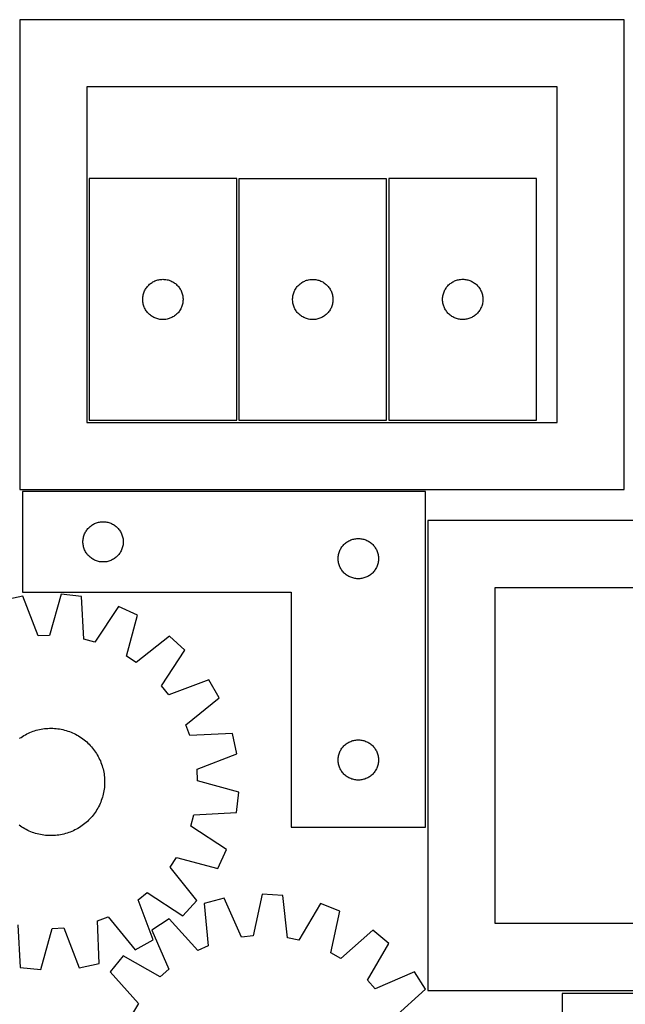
# Model space of a CAD drawing. Header units: millimetres. Extents: x 7 to 1493, y 7 to 2993.
# Tile 7 of 15: x 740 to 1191, y 901 to 1634. Entities that reach past the tile are written whole.
import ezdxf

# ---------------------------------------------------------------- set-up
doc = ezdxf.new("R2010")
doc.units = ezdxf.units.MM
doc.layers.add('CUT', color=7, linetype='CONTINUOUS', true_color=0x000000)

msp = doc.modelspace()

# ---------------------------------------------------------------- linework, layer by layer
at = {"layer": 'CUT'}
for p, q in [((1189.739366, 1634.404432), (739.739366, 1634.404432)), ((739.739366, 1634.404432), (739.739366, 1284.404432)), ((1189.739366, 1284.404432), (1189.739366, 1634.404432)), ((1139.739366, 1584.404432), (789.739366, 1584.404432)), ((789.739366, 1584.404432), (789.739366, 1334.404432)), ((1139.739366, 1334.404432), (1139.739366, 1584.404432)), ((901.265875, 1515.985275), (791.265875, 1515.985275)), ((791.265875, 1515.985275), (791.265875, 1335.985275)), ((901.265875, 1335.985275), (901.265875, 1515.985275)), ((1012.849111, 1515.964752), (902.849111, 1515.964752)), ((902.849111, 1515.964752), (902.849111, 1335.964752)), ((1012.849111, 1335.964752), (1012.849111, 1515.964752)), ((1014.486954, 1516.009763), (1014.486954, 1336.009763)), ((1124.486954, 1516.009763), (1014.486954, 1516.009763)), ((1124.486954, 1336.009763), (1124.486954, 1516.009763)), ((836.956733, 1437.747072), (837.574558, 1438.2107)), ((837.574558, 1438.2107), (838.215432, 1438.641909)), ((838.215432, 1438.641909), (838.877654, 1439.039554)), ((838.877654, 1439.039554), (839.559468, 1439.402582)), ((839.559468, 1439.402582), (840.259066, 1439.730029)), ((840.259066, 1439.730029), (840.974593, 1440.021028)), ((840.974593, 1440.021028), (841.704152, 1440.274806)), ((841.704152, 1440.274806), (842.445808, 1440.490691)), ((842.445808, 1440.490691), (843.197594, 1440.668111)), ((843.197594, 1440.668111), (843.957516, 1440.806594)), ((843.957516, 1440.806594), (844.72356, 1440.905774)), ((844.72356, 1440.905774), (845.493693, 1440.965387)), ((845.493693, 1440.965387), (846.265875, 1440.985275)), ((846.265875, 1440.985275), (847.038056, 1440.965387)), ((847.038056, 1440.965387), (847.80819, 1440.905774)), ((847.80819, 1440.905774), (848.574233, 1440.806594)), ((848.574233, 1440.806594), (849.334156, 1440.668111)), ((849.334156, 1440.668111), (850.085942, 1440.490691)), ((850.085942, 1440.490691), (850.827597, 1440.274806)), ((850.827597, 1440.274806), (851.557156, 1440.021028)), ((851.557156, 1440.021028), (852.272683, 1439.730029)), ((852.272683, 1439.730029), (852.972282, 1439.402582)), ((852.972282, 1439.402582), (853.654096, 1439.039554)), ((853.654096, 1439.039554), (854.316318, 1438.641909)), ((854.316318, 1438.641909), (854.957191, 1438.2107)), ((854.957191, 1438.2107), (855.575017, 1437.747072)), ((948.539969, 1437.726549), (949.157795, 1438.190177)), ((949.157795, 1438.190177), (949.798669, 1438.621386)), ((949.798669, 1438.621386), (950.46089, 1439.019031)), ((950.46089, 1439.019031), (951.142705, 1439.382059)), ((951.142705, 1439.382059), (951.842303, 1439.709506)), ((951.842303, 1439.709506), (952.55783, 1440.000505)), ((952.55783, 1440.000505), (953.287389, 1440.254283)), ((953.287389, 1440.254283), (954.029045, 1440.470168)), ((954.029045, 1440.470168), (954.78083, 1440.647588)), ((954.78083, 1440.647588), (955.540753, 1440.786071)), ((955.540753, 1440.786071), (956.306796, 1440.88525)), ((956.306796, 1440.88525), (957.07693, 1440.944864)), ((957.07693, 1440.944864), (957.849111, 1440.964752)), ((957.849111, 1440.964752), (958.621293, 1440.944864)), ((958.621293, 1440.944864), (959.391426, 1440.88525)), ((959.391426, 1440.88525), (960.15747, 1440.786071)), ((960.15747, 1440.786071), (960.917392, 1440.647588)), ((960.917392, 1440.647588), (961.669178, 1440.470168)), ((961.669178, 1440.470168), (962.410834, 1440.254283)), ((962.410834, 1440.254283), (963.140393, 1440.000505)), ((963.140393, 1440.000505), (963.85592, 1439.709506)), ((963.85592, 1439.709506), (964.555518, 1439.382059)), ((964.555518, 1439.382059), (965.237332, 1439.019031)), ((965.237332, 1439.019031), (965.899554, 1438.621386)), ((965.899554, 1438.621386), (966.540428, 1438.190177)), ((966.540428, 1438.190177), (967.158254, 1437.726549)), ((1059.584673, 1437.276742), (1060.177812, 1437.77156)), ((1060.177812, 1437.77156), (1060.795638, 1438.235188)), ((1060.795638, 1438.235188), (1061.436511, 1438.666396)), ((1061.436511, 1438.666396), (1062.098733, 1439.064041)), ((1062.098733, 1439.064041), (1062.780547, 1439.427069)), ((1062.780547, 1439.427069), (1063.480146, 1439.754516)), ((1063.480146, 1439.754516), (1064.195673, 1440.045515)), ((1064.195673, 1440.045515), (1064.925232, 1440.299293)), ((1064.925232, 1440.299293), (1065.666888, 1440.515179)), ((1065.666888, 1440.515179), (1066.418673, 1440.692598)), ((1066.418673, 1440.692598), (1067.178596, 1440.831081)), ((1067.178596, 1440.831081), (1067.944639, 1440.930261)), ((1067.944639, 1440.930261), (1068.714773, 1440.989874)), ((1068.714773, 1440.989874), (1069.486954, 1441.009763)), ((1069.486954, 1441.009763), (1070.259136, 1440.989874)), ((1070.259136, 1440.989874), (1071.029269, 1440.930261)), ((1071.029269, 1440.930261), (1071.795313, 1440.831081)), ((1071.795313, 1440.831081), (1072.555235, 1440.692598)), ((1072.555235, 1440.692598), (1073.307021, 1440.515179)), ((1073.307021, 1440.515179), (1074.048677, 1440.299293)), ((1074.048677, 1440.299293), (1074.778236, 1440.045515)), ((1074.778236, 1440.045515), (1075.493763, 1439.754516)), ((1075.493763, 1439.754516), (1076.193361, 1439.427069)), ((1076.193361, 1439.427069), (1076.875175, 1439.064041)), ((1076.875175, 1439.064041), (1077.537397, 1438.666396)), ((1077.537397, 1438.666396), (1078.178271, 1438.235188)), ((1078.178271, 1438.235188), (1078.796097, 1437.77156)), ((1078.796097, 1437.77156), (1079.389236, 1437.276742)), ((831.863627, 1430.17756), (832.098536, 1430.913411)), ((832.098536, 1430.913411), (832.371015, 1431.636194)), ((832.371015, 1431.636194), (832.680341, 1432.343991)), ((832.680341, 1432.343991), (833.025693, 1433.034927)), ((833.025693, 1433.034927), (833.406155, 1433.707167)), ((833.406155, 1433.707167), (833.82072, 1434.358931)), ((833.82072, 1434.358931), (834.268286, 1434.98849)), ((834.268286, 1434.98849), (834.747668, 1435.594173)), ((834.747668, 1435.594173), (835.257594, 1436.174375)), ((835.257594, 1436.174375), (835.796712, 1436.727558)), ((835.796712, 1436.727558), (836.363593, 1437.252254)), ((836.363593, 1437.252254), (836.956733, 1437.747072)), ((855.575017, 1437.747072), (856.168157, 1437.252254)), ((856.168157, 1437.252254), (856.735037, 1436.727558)), ((856.735037, 1436.727558), (857.274155, 1436.174375)), ((857.274155, 1436.174375), (857.784081, 1435.594173)), ((857.784081, 1435.594173), (858.263463, 1434.98849)), ((858.263463, 1434.98849), (858.71103, 1434.358931)), ((858.71103, 1434.358931), (859.125594, 1433.707167)), ((859.125594, 1433.707167), (859.506057, 1433.034927)), ((859.506057, 1433.034927), (859.851409, 1432.343991)), ((859.851409, 1432.343991), (860.160734, 1431.636194)), ((860.160734, 1431.636194), (860.433213, 1430.913411)), ((860.433213, 1430.913411), (860.668123, 1430.17756)), ((943.446863, 1430.157037), (943.681773, 1430.892888)), ((943.681773, 1430.892888), (943.954252, 1431.615671)), ((943.954252, 1431.615671), (944.263578, 1432.323468)), ((944.263578, 1432.323468), (944.608929, 1433.014403)), ((944.608929, 1433.014403), (944.989392, 1433.686644)), ((944.989392, 1433.686644), (945.403956, 1434.338408)), ((945.403956, 1434.338408), (945.851523, 1434.967967)), ((945.851523, 1434.967967), (946.330905, 1435.57365)), ((946.330905, 1435.57365), (946.840831, 1436.153852)), ((946.840831, 1436.153852), (947.379949, 1436.707035)), ((947.379949, 1436.707035), (947.94683, 1437.231731)), ((947.94683, 1437.231731), (948.539969, 1437.726549)), ((967.158254, 1437.726549), (967.751393, 1437.231731)), ((967.751393, 1437.231731), (968.318274, 1436.707035)), ((968.318274, 1436.707035), (968.857392, 1436.153852)), ((968.857392, 1436.153852), (969.367318, 1435.57365)), ((969.367318, 1435.57365), (969.8467, 1434.967967)), ((969.8467, 1434.967967), (970.294267, 1434.338408)), ((970.294267, 1434.338408), (970.708831, 1433.686644)), ((970.708831, 1433.686644), (971.089293, 1433.014403)), ((971.089293, 1433.014403), (971.434645, 1432.323468)), ((971.434645, 1432.323468), (971.743971, 1431.615671)), ((971.743971, 1431.615671), (972.01645, 1430.892888)), ((972.01645, 1430.892888), (972.25136, 1430.157037)), ((1055.084706, 1430.202047), (1055.319616, 1430.937898)), ((1055.319616, 1430.937898), (1055.592095, 1431.660681)), ((1055.592095, 1431.660681), (1055.90142, 1432.368479)), ((1055.90142, 1432.368479), (1056.246772, 1433.059414)), ((1056.246772, 1433.059414), (1056.627235, 1433.731655)), ((1056.627235, 1433.731655), (1057.041799, 1434.383419)), ((1057.041799, 1434.383419), (1057.489366, 1435.012977)), ((1057.489366, 1435.012977), (1057.968748, 1435.61866)), ((1057.968748, 1435.61866), (1058.478674, 1436.198863)), ((1058.478674, 1436.198863), (1059.017792, 1436.752046)), ((1059.017792, 1436.752046), (1059.584673, 1437.276742)), ((1079.389236, 1437.276742), (1079.956117, 1436.752046)), ((1079.956117, 1436.752046), (1080.495235, 1436.198863)), ((1080.495235, 1436.198863), (1081.005161, 1435.61866)), ((1081.005161, 1435.61866), (1081.484543, 1435.012977)), ((1081.484543, 1435.012977), (1081.93211, 1434.383419)), ((1081.93211, 1434.383419), (1082.346674, 1433.731655)), ((1082.346674, 1433.731655), (1082.727136, 1433.059414)), ((1082.727136, 1433.059414), (1083.072488, 1432.368479)), ((1083.072488, 1432.368479), (1083.381814, 1431.660681)), ((1083.381814, 1431.660681), (1083.654293, 1430.937898)), ((1083.654293, 1430.937898), (1083.889202, 1430.202047)), ((831.270848, 1426.371494), (831.310612, 1427.142907)), ((831.270848, 1425.599057), (831.270848, 1426.371494)), ((831.310612, 1424.827643), (831.270848, 1425.599057)), ((831.310612, 1427.142907), (831.390035, 1427.911251)), ((831.390035, 1424.0593), (831.310612, 1424.827643)), ((831.390035, 1427.911251), (831.508905, 1428.674487)), ((831.508905, 1423.296064), (831.390035, 1424.0593)), ((831.508905, 1428.674487), (831.666909, 1429.430592)), ((831.666909, 1422.539959), (831.508905, 1423.296064)), ((831.666909, 1429.430592), (831.863627, 1430.17756)), ((860.668123, 1430.17756), (860.86484, 1429.430592)), ((860.86484, 1429.430592), (861.022844, 1428.674487)), ((861.022844, 1423.296064), (860.86484, 1422.539959)), ((861.022844, 1428.674487), (861.141715, 1427.911251)), ((861.141715, 1424.0593), (861.022844, 1423.296064)), ((861.141715, 1427.911251), (861.221138, 1427.142907)), ((861.221138, 1424.827643), (861.141715, 1424.0593)), ((861.221138, 1427.142907), (861.260902, 1426.371494)), ((861.260902, 1425.599057), (861.221138, 1424.827643)), ((861.260902, 1426.371494), (861.260902, 1425.599057)), ((942.854084, 1426.350971), (942.893849, 1427.122384)), ((942.854084, 1425.578534), (942.854084, 1426.350971)), ((942.893849, 1424.80712), (942.854084, 1425.578534)), ((942.893849, 1427.122384), (942.973271, 1427.890728)), ((942.973271, 1424.038777), (942.893849, 1424.80712)), ((942.973271, 1427.890728), (943.092142, 1428.653964)), ((943.092142, 1423.275541), (942.973271, 1424.038777)), ((943.092142, 1428.653964), (943.250146, 1429.410068)), ((943.250146, 1422.519436), (943.092142, 1423.275541)), ((943.250146, 1429.410068), (943.446863, 1430.157037)), ((972.25136, 1430.157037), (972.448077, 1429.410068)), ((972.448077, 1429.410068), (972.606081, 1428.653964)), ((972.606081, 1423.275541), (972.448077, 1422.519436)), ((972.606081, 1428.653964), (972.724952, 1427.890728)), ((972.724952, 1424.038777), (972.606081, 1423.275541)), ((972.724952, 1427.890728), (972.804374, 1427.122384)), ((972.804374, 1424.80712), (972.724952, 1424.038777)), ((972.804374, 1427.122384), (972.844138, 1426.350971)), ((972.844138, 1425.578534), (972.804374, 1424.80712)), ((972.844138, 1426.350971), (972.844138, 1425.578534)), ((1054.491927, 1426.395981), (1054.531691, 1427.167395)), ((1054.491927, 1425.623544), (1054.491927, 1426.395981)), ((1054.531691, 1424.852131), (1054.491927, 1425.623544)), ((1054.531691, 1427.167395), (1054.611114, 1427.935738)), ((1054.611114, 1424.083787), (1054.531691, 1424.852131)), ((1054.611114, 1427.935738), (1054.729985, 1428.698974)), ((1054.729985, 1423.320551), (1054.611114, 1424.083787)), ((1054.729985, 1428.698974), (1054.887989, 1429.455079)), ((1054.887989, 1422.564447), (1054.729985, 1423.320551)), ((1054.887989, 1429.455079), (1055.084706, 1430.202047)), ((1083.889202, 1430.202047), (1084.08592, 1429.455079)), ((1084.08592, 1429.455079), (1084.243924, 1428.698974)), ((1084.243924, 1423.320551), (1084.08592, 1422.564447)), ((1084.243924, 1428.698974), (1084.362794, 1427.935738)), ((1084.362794, 1424.083787), (1084.243924, 1423.320551)), ((1084.362794, 1427.935738), (1084.442217, 1427.167395)), ((1084.442217, 1424.852131), (1084.362794, 1424.083787)), ((1084.442217, 1427.167395), (1084.481981, 1426.395981)), ((1084.481981, 1425.623544), (1084.442217, 1424.852131)), ((1084.481981, 1426.395981), (1084.481981, 1425.623544)), ((831.863627, 1421.792991), (831.666909, 1422.539959)), ((832.098536, 1421.05714), (831.863627, 1421.792991)), ((832.371015, 1420.334357), (832.098536, 1421.05714)), ((832.680341, 1419.62656), (832.371015, 1420.334357)), ((833.025693, 1418.935624), (832.680341, 1419.62656)), ((833.406155, 1418.263383), (833.025693, 1418.935624)), ((833.82072, 1417.61162), (833.406155, 1418.263383)), ((834.268286, 1416.982061), (833.82072, 1417.61162)), ((834.747668, 1416.376378), (834.268286, 1416.982061)), ((835.257594, 1415.796175), (834.747668, 1416.376378)), ((835.796712, 1415.242993), (835.257594, 1415.796175)), ((857.274155, 1415.796175), (856.735037, 1415.242993)), ((857.784081, 1416.376378), (857.274155, 1415.796175)), ((858.263463, 1416.982061), (857.784081, 1416.376378)), ((858.71103, 1417.61162), (858.263463, 1416.982061)), ((859.125594, 1418.263383), (858.71103, 1417.61162)), ((859.506057, 1418.935624), (859.125594, 1418.263383)), ((859.851409, 1419.62656), (859.506057, 1418.935624)), ((860.160734, 1420.334357), (859.851409, 1419.62656)), ((860.433213, 1421.05714), (860.160734, 1420.334357)), ((860.668123, 1421.792991), (860.433213, 1421.05714)), ((860.86484, 1422.539959), (860.668123, 1421.792991)), ((943.446863, 1421.772468), (943.250146, 1422.519436)), ((943.681773, 1421.036617), (943.446863, 1421.772468)), ((943.954252, 1420.313834), (943.681773, 1421.036617)), ((944.263578, 1419.606036), (943.954252, 1420.313834)), ((944.608929, 1418.915101), (944.263578, 1419.606036)), ((944.989392, 1418.24286), (944.608929, 1418.915101)), ((945.403956, 1417.591096), (944.989392, 1418.24286)), ((945.851523, 1416.961538), (945.403956, 1417.591096)), ((946.330905, 1416.355855), (945.851523, 1416.961538)), ((946.840831, 1415.775652), (946.330905, 1416.355855)), ((947.379949, 1415.22247), (946.840831, 1415.775652)), ((968.857392, 1415.775652), (968.318274, 1415.22247)), ((969.367318, 1416.355855), (968.857392, 1415.775652)), ((969.8467, 1416.961538), (969.367318, 1416.355855)), ((970.294267, 1417.591096), (969.8467, 1416.961538)), ((970.708831, 1418.24286), (970.294267, 1417.591096)), ((971.089293, 1418.915101), (970.708831, 1418.24286)), ((971.434645, 1419.606036), (971.089293, 1418.915101)), ((971.743971, 1420.313834), (971.434645, 1419.606036)), ((972.01645, 1421.036617), (971.743971, 1420.313834)), ((972.25136, 1421.772468), (972.01645, 1421.036617)), ((972.448077, 1422.519436), (972.25136, 1421.772468)), ((1055.084706, 1421.817478), (1054.887989, 1422.564447)), ((1055.319616, 1421.081627), (1055.084706, 1421.817478)), ((1055.592095, 1420.358844), (1055.319616, 1421.081627)), ((1055.90142, 1419.651047), (1055.592095, 1420.358844)), ((1056.246772, 1418.960112), (1055.90142, 1419.651047)), ((1056.627235, 1418.287871), (1056.246772, 1418.960112)), ((1057.041799, 1417.636107), (1056.627235, 1418.287871)), ((1057.489366, 1417.006548), (1057.041799, 1417.636107)), ((1057.968748, 1416.400865), (1057.489366, 1417.006548)), ((1058.478674, 1415.820663), (1057.968748, 1416.400865)), ((1059.017792, 1415.26748), (1058.478674, 1415.820663)), ((1080.495235, 1415.820663), (1079.956117, 1415.26748)), ((1081.005161, 1416.400865), (1080.495235, 1415.820663)), ((1081.484543, 1417.006548), (1081.005161, 1416.400865)), ((1081.93211, 1417.636107), (1081.484543, 1417.006548)), ((1082.346674, 1418.287871), (1081.93211, 1417.636107)), ((1082.727136, 1418.960112), (1082.346674, 1418.287871)), ((1083.072488, 1419.651047), (1082.727136, 1418.960112)), ((1083.381814, 1420.358844), (1083.072488, 1419.651047)), ((1083.654293, 1421.081627), (1083.381814, 1420.358844)), ((1083.889202, 1421.817478), (1083.654293, 1421.081627)), ((1084.08592, 1422.564447), (1083.889202, 1421.817478)), ((836.363593, 1414.718296), (835.796712, 1415.242993)), ((836.956733, 1414.223478), (836.363593, 1414.718296)), ((837.574558, 1413.75985), (836.956733, 1414.223478)), ((838.215432, 1413.328642), (837.574558, 1413.75985)), ((838.877654, 1412.930997), (838.215432, 1413.328642)), ((839.559468, 1412.567969), (838.877654, 1412.930997)), ((840.259066, 1412.240522), (839.559468, 1412.567969)), ((840.974593, 1411.949523), (840.259066, 1412.240522)), ((841.704152, 1411.695745), (840.974593, 1411.949523)), ((842.445808, 1411.47986), (841.704152, 1411.695745)), ((843.197594, 1411.30244), (842.445808, 1411.47986)), ((843.957516, 1411.163957), (843.197594, 1411.30244)), ((844.72356, 1411.064777), (843.957516, 1411.163957)), ((845.493693, 1411.005164), (844.72356, 1411.064777)), ((846.265875, 1410.985275), (845.493693, 1411.005164)), ((847.038056, 1411.005164), (846.265875, 1410.985275)), ((847.80819, 1411.064777), (847.038056, 1411.005164)), ((848.574233, 1411.163957), (847.80819, 1411.064777)), ((849.334156, 1411.30244), (848.574233, 1411.163957)), ((850.085942, 1411.47986), (849.334156, 1411.30244)), ((850.827597, 1411.695745), (850.085942, 1411.47986)), ((851.557156, 1411.949523), (850.827597, 1411.695745)), ((852.272683, 1412.240522), (851.557156, 1411.949523)), ((852.972282, 1412.567969), (852.272683, 1412.240522)), ((853.654096, 1412.930997), (852.972282, 1412.567969)), ((854.316318, 1413.328642), (853.654096, 1412.930997)), ((854.957191, 1413.75985), (854.316318, 1413.328642)), ((855.575017, 1414.223478), (854.957191, 1413.75985)), ((856.168157, 1414.718296), (855.575017, 1414.223478)), ((856.735037, 1415.242993), (856.168157, 1414.718296)), ((947.94683, 1414.697773), (947.379949, 1415.22247)), ((948.539969, 1414.202955), (947.94683, 1414.697773)), ((949.157795, 1413.739327), (948.539969, 1414.202955)), ((949.798669, 1413.308119), (949.157795, 1413.739327)), ((950.46089, 1412.910474), (949.798669, 1413.308119)), ((951.142705, 1412.547446), (950.46089, 1412.910474)), ((951.842303, 1412.219999), (951.142705, 1412.547446)), ((952.55783, 1411.929), (951.842303, 1412.219999)), ((953.287389, 1411.675222), (952.55783, 1411.929)), ((954.029045, 1411.459336), (953.287389, 1411.675222)), ((954.78083, 1411.281917), (954.029045, 1411.459336)), ((955.540753, 1411.143434), (954.78083, 1411.281917)), ((956.306796, 1411.044254), (955.540753, 1411.143434)), ((957.07693, 1410.984641), (956.306796, 1411.044254)), ((957.849111, 1410.964752), (957.07693, 1410.984641)), ((958.621293, 1410.984641), (957.849111, 1410.964752)), ((959.391426, 1411.044254), (958.621293, 1410.984641)), ((960.15747, 1411.143434), (959.391426, 1411.044254)), ((960.917392, 1411.281917), (960.15747, 1411.143434)), ((961.669178, 1411.459336), (960.917392, 1411.281917)), ((962.410834, 1411.675222), (961.669178, 1411.459336)), ((963.140393, 1411.929), (962.410834, 1411.675222)), ((963.85592, 1412.219999), (963.140393, 1411.929)), ((964.555518, 1412.547446), (963.85592, 1412.219999)), ((965.237332, 1412.910474), (964.555518, 1412.547446)), ((965.899554, 1413.308119), (965.237332, 1412.910474)), ((966.540428, 1413.739327), (965.899554, 1413.308119)), ((967.158254, 1414.202955), (966.540428, 1413.739327)), ((967.751393, 1414.697773), (967.158254, 1414.202955)), ((968.318274, 1415.22247), (967.751393, 1414.697773)), ((1059.584673, 1414.742784), (1059.017792, 1415.26748)), ((1060.177812, 1414.247966), (1059.584673, 1414.742784)), ((1060.795638, 1413.784338), (1060.177812, 1414.247966)), ((1061.436511, 1413.353129), (1060.795638, 1413.784338)), ((1062.098733, 1412.955484), (1061.436511, 1413.353129)), ((1062.780547, 1412.592456), (1062.098733, 1412.955484)), ((1063.480146, 1412.265009), (1062.780547, 1412.592456)), ((1064.195673, 1411.97401), (1063.480146, 1412.265009)), ((1064.925232, 1411.720232), (1064.195673, 1411.97401)), ((1065.666888, 1411.504347), (1064.925232, 1411.720232)), ((1066.418673, 1411.326927), (1065.666888, 1411.504347)), ((1067.178596, 1411.188444), (1066.418673, 1411.326927)), ((1067.944639, 1411.089265), (1067.178596, 1411.188444)), ((1068.714773, 1411.029651), (1067.944639, 1411.089265)), ((1069.486954, 1411.009763), (1068.714773, 1411.029651)), ((1070.259136, 1411.029651), (1069.486954, 1411.009763)), ((1071.029269, 1411.089265), (1070.259136, 1411.029651)), ((1071.795313, 1411.188444), (1071.029269, 1411.089265)), ((1072.555235, 1411.326927), (1071.795313, 1411.188444)), ((1073.307021, 1411.504347), (1072.555235, 1411.326927)), ((1074.048677, 1411.720232), (1073.307021, 1411.504347)), ((1074.778236, 1411.97401), (1074.048677, 1411.720232)), ((1075.493763, 1412.265009), (1074.778236, 1411.97401)), ((1076.193361, 1412.592456), (1075.493763, 1412.265009)), ((1076.875175, 1412.955484), (1076.193361, 1412.592456)), ((1077.537397, 1413.353129), (1076.875175, 1412.955484)), ((1078.178271, 1413.784338), (1077.537397, 1413.353129)), ((1078.796097, 1414.247966), (1078.178271, 1413.784338)), ((1079.389236, 1414.742784), (1078.796097, 1414.247966)), ((1079.956117, 1415.26748), (1079.389236, 1414.742784)), ((791.265875, 1335.985275), (901.265875, 1335.985275)), ((902.849111, 1335.964752), (1012.849111, 1335.964752)), ((1014.486954, 1336.009763), (1124.486954, 1336.009763)), ((789.739366, 1334.404432), (1139.739366, 1334.404432)), ((739.739366, 1284.404432), (1189.739366, 1284.404432)), ((1041.756923, 1282.876012), (741.756923, 1282.876012)), ((741.756923, 1282.876012), (741.756923, 1207.876012)), ((1041.756923, 1032.876012), (1041.756923, 1282.876012)), ((789.531498, 1254.067329), (789.995126, 1254.685154)), ((789.995126, 1254.685154), (790.489944, 1255.278294)), ((790.489944, 1255.278294), (791.01464, 1255.845174)), ((791.01464, 1255.845174), (791.567823, 1256.384293)), ((791.567823, 1256.384293), (792.148025, 1256.894219)), ((792.148025, 1256.894219), (792.753709, 1257.373601)), ((792.753709, 1257.373601), (793.383267, 1257.821167)), ((793.383267, 1257.821167), (794.035031, 1258.235732)), ((794.035031, 1258.235732), (794.707272, 1258.616194)), ((794.707272, 1258.616194), (795.398207, 1258.961546)), ((795.398207, 1258.961546), (796.106005, 1259.270872)), ((796.106005, 1259.270872), (796.828787, 1259.543351)), ((796.828787, 1259.543351), (797.564639, 1259.77826)), ((797.564639, 1259.77826), (798.311607, 1259.974978)), ((798.311607, 1259.974978), (799.067712, 1260.132981)), ((799.067712, 1260.132981), (799.830948, 1260.251852)), ((799.830948, 1260.251852), (800.599291, 1260.331275)), ((800.599291, 1260.331275), (801.370704, 1260.371039)), ((801.370704, 1260.371039), (802.143142, 1260.371039)), ((802.143142, 1260.371039), (802.914555, 1260.331275)), ((802.914555, 1260.331275), (803.682898, 1260.251852)), ((803.682898, 1260.251852), (804.446134, 1260.132981)), ((804.446134, 1260.132981), (805.202239, 1259.974978)), ((805.202239, 1259.974978), (805.949208, 1259.77826)), ((805.949208, 1259.77826), (806.685059, 1259.543351)), ((806.685059, 1259.543351), (807.407841, 1259.270872)), ((807.407841, 1259.270872), (808.115639, 1258.961546)), ((808.115639, 1258.961546), (808.806574, 1258.616194)), ((808.806574, 1258.616194), (809.478815, 1258.235732)), ((809.478815, 1258.235732), (810.130579, 1257.821167)), ((810.130579, 1257.821167), (810.760137, 1257.373601)), ((810.760137, 1257.373601), (811.365821, 1256.894219)), ((811.365821, 1256.894219), (811.946023, 1256.384293)), ((811.946023, 1256.384293), (812.499206, 1255.845174)), ((812.499206, 1255.845174), (813.023902, 1255.278294)), ((813.023902, 1255.278294), (813.51872, 1254.685154)), ((813.51872, 1254.685154), (813.982348, 1254.067329)), ((1493.423494, 1261.20326), (1043.423494, 1261.20326)), ((1043.423494, 1261.20326), (1043.423494, 911.20326)), ((786.836425, 1246.918327), (786.935605, 1247.684371)), ((786.935605, 1247.684371), (787.074088, 1248.444293)), ((787.074088, 1248.444293), (787.251507, 1249.196079)), ((787.251507, 1249.196079), (787.467392, 1249.937735)), ((787.467392, 1249.937735), (787.721171, 1250.667293)), ((787.721171, 1250.667293), (788.012169, 1251.382821)), ((788.012169, 1251.382821), (788.339617, 1252.082419)), ((788.339617, 1252.082419), (788.702644, 1252.764233)), ((788.702644, 1252.764233), (789.10029, 1253.426455)), ((789.10029, 1253.426455), (789.531498, 1254.067329)), ((813.982348, 1254.067329), (814.413556, 1253.426455)), ((814.413556, 1253.426455), (814.811202, 1252.764233)), ((814.811202, 1252.764233), (815.174229, 1252.082419)), ((815.174229, 1252.082419), (815.501677, 1251.382821)), ((815.501677, 1251.382821), (815.792675, 1250.667293)), ((815.792675, 1250.667293), (816.046454, 1249.937735)), ((816.046454, 1249.937735), (816.262339, 1249.196079)), ((816.262339, 1249.196079), (816.439758, 1248.444293)), ((816.439758, 1248.444293), (816.578241, 1247.684371)), ((816.578241, 1247.684371), (816.677421, 1246.918327)), ((986.106005, 1246.770872), (986.828787, 1247.043351)), ((986.828787, 1247.043351), (987.564639, 1247.27826)), ((987.564639, 1247.27826), (988.311607, 1247.474978)), ((988.311607, 1247.474978), (989.067712, 1247.632981)), ((989.067712, 1247.632981), (989.830948, 1247.751852)), ((989.830948, 1247.751852), (990.599291, 1247.831275)), ((990.599291, 1247.831275), (991.370704, 1247.871039)), ((991.370704, 1247.871039), (992.143142, 1247.871039)), ((992.143142, 1247.871039), (992.914555, 1247.831275)), ((992.914555, 1247.831275), (993.682898, 1247.751852)), ((993.682898, 1247.751852), (994.446134, 1247.632981)), ((994.446134, 1247.632981), (995.202239, 1247.474978)), ((995.202239, 1247.474978), (995.949208, 1247.27826)), ((995.949208, 1247.27826), (996.685059, 1247.043351)), ((996.685059, 1247.043351), (997.407841, 1246.770872)), ((786.756923, 1245.376012), (786.776812, 1246.148193)), ((786.776812, 1244.603831), (786.756923, 1245.376012)), ((786.776812, 1246.148193), (786.836425, 1246.918327)), ((786.836425, 1243.833697), (786.776812, 1244.603831)), ((786.935605, 1243.067653), (786.836425, 1243.833697)), ((787.074088, 1242.307731), (786.935605, 1243.067653)), ((787.251507, 1241.555945), (787.074088, 1242.307731)), ((787.467392, 1240.81429), (787.251507, 1241.555945)), ((787.721171, 1240.084731), (787.467392, 1240.81429)), ((788.012169, 1239.369204), (787.721171, 1240.084731)), ((815.792675, 1240.084731), (815.501677, 1239.369204)), ((816.046454, 1240.81429), (815.792675, 1240.084731)), ((816.262339, 1241.555945), (816.046454, 1240.81429)), ((816.439758, 1242.307731), (816.262339, 1241.555945)), ((816.578241, 1243.067653), (816.439758, 1242.307731)), ((816.677421, 1243.833697), (816.578241, 1243.067653)), ((816.677421, 1246.918327), (816.737034, 1246.148193)), ((816.737034, 1244.603831), (816.677421, 1243.833697)), ((816.737034, 1246.148193), (816.756923, 1245.376012)), ((816.756923, 1245.376012), (816.737034, 1244.603831)), ((978.339617, 1239.582419), (978.702644, 1240.264233)), ((978.702644, 1240.264233), (979.10029, 1240.926455)), ((979.10029, 1240.926455), (979.531498, 1241.567329)), ((979.531498, 1241.567329), (979.995126, 1242.185154)), ((979.995126, 1242.185154), (980.489944, 1242.778294)), ((980.489944, 1242.778294), (981.01464, 1243.345174)), ((981.01464, 1243.345174), (981.567823, 1243.884293)), ((981.567823, 1243.884293), (982.148025, 1244.394219)), ((982.148025, 1244.394219), (982.753709, 1244.873601)), ((982.753709, 1244.873601), (983.383267, 1245.321167)), ((983.383267, 1245.321167), (984.035031, 1245.735732)), ((984.035031, 1245.735732), (984.707272, 1246.116194)), ((984.707272, 1246.116194), (985.398207, 1246.461546)), ((985.398207, 1246.461546), (986.106005, 1246.770872)), ((997.407841, 1246.770872), (998.115639, 1246.461546)), ((998.115639, 1246.461546), (998.806574, 1246.116194)), ((998.806574, 1246.116194), (999.478815, 1245.735732)), ((999.478815, 1245.735732), (1000.130579, 1245.321167)), ((1000.130579, 1245.321167), (1000.760137, 1244.873601)), ((1000.760137, 1244.873601), (1001.365821, 1244.394219)), ((1001.365821, 1244.394219), (1001.946023, 1243.884293)), ((1001.946023, 1243.884293), (1002.499206, 1243.345174)), ((1002.499206, 1243.345174), (1003.023902, 1242.778294)), ((1003.023902, 1242.778294), (1003.51872, 1242.185154)), ((1003.51872, 1242.185154), (1003.982348, 1241.567329)), ((1003.982348, 1241.567329), (1004.413556, 1240.926455)), ((1004.413556, 1240.926455), (1004.811202, 1240.264233)), ((1004.811202, 1240.264233), (1005.174229, 1239.582419)), ((788.339617, 1238.669605), (788.012169, 1239.369204)), ((788.702644, 1237.987791), (788.339617, 1238.669605)), ((789.10029, 1237.325569), (788.702644, 1237.987791)), ((789.531498, 1236.684696), (789.10029, 1237.325569)), ((789.995126, 1236.06687), (789.531498, 1236.684696)), ((790.489944, 1235.47373), (789.995126, 1236.06687)), ((791.01464, 1234.90685), (790.489944, 1235.47373)), ((791.567823, 1234.367732), (791.01464, 1234.90685)), ((792.148025, 1233.857805), (791.567823, 1234.367732)), ((792.753709, 1233.378423), (792.148025, 1233.857805)), ((793.383267, 1232.930857), (792.753709, 1233.378423)), ((794.035031, 1232.516293), (793.383267, 1232.930857)), ((794.707272, 1232.13583), (794.035031, 1232.516293)), ((809.478815, 1232.516293), (808.806574, 1232.13583)), ((810.130579, 1232.930857), (809.478815, 1232.516293)), ((810.760137, 1233.378423), (810.130579, 1232.930857)), ((811.365821, 1233.857805), (810.760137, 1233.378423)), ((811.946023, 1234.367732), (811.365821, 1233.857805)), ((812.499206, 1234.90685), (811.946023, 1234.367732)), ((813.023902, 1235.47373), (812.499206, 1234.90685)), ((813.51872, 1236.06687), (813.023902, 1235.47373)), ((813.982348, 1236.684696), (813.51872, 1236.06687)), ((814.413556, 1237.325569), (813.982348, 1236.684696)), ((814.811202, 1237.987791), (814.413556, 1237.325569)), ((815.174229, 1238.669605), (814.811202, 1237.987791)), ((815.501677, 1239.369204), (815.174229, 1238.669605)), ((976.756923, 1232.876012), (976.776812, 1233.648193)), ((976.776812, 1232.103831), (976.756923, 1232.876012)), ((976.776812, 1233.648193), (976.836425, 1234.418327)), ((976.836425, 1234.418327), (976.935605, 1235.184371)), ((976.935605, 1235.184371), (977.074088, 1235.944293)), ((977.074088, 1235.944293), (977.251507, 1236.696079)), ((977.251507, 1236.696079), (977.467392, 1237.437735)), ((977.467392, 1237.437735), (977.721171, 1238.167293)), ((977.721171, 1238.167293), (978.012169, 1238.882821)), ((978.012169, 1238.882821), (978.339617, 1239.582419)), ((1005.174229, 1239.582419), (1005.501677, 1238.882821)), ((1005.501677, 1238.882821), (1005.792675, 1238.167293)), ((1005.792675, 1238.167293), (1006.046454, 1237.437735)), ((1006.046454, 1237.437735), (1006.262339, 1236.696079)), ((1006.262339, 1236.696079), (1006.439758, 1235.944293)), ((1006.439758, 1235.944293), (1006.578241, 1235.184371)), ((1006.578241, 1235.184371), (1006.677421, 1234.418327)), ((1006.677421, 1234.418327), (1006.737034, 1233.648193)), ((1006.737034, 1233.648193), (1006.756923, 1232.876012)), ((1006.756923, 1232.876012), (1006.737034, 1232.103831)), ((795.398207, 1231.790478), (794.707272, 1232.13583)), ((796.106005, 1231.481153), (795.398207, 1231.790478)), ((796.828787, 1231.208674), (796.106005, 1231.481153)), ((797.564639, 1230.973764), (796.828787, 1231.208674)), ((798.311607, 1230.777047), (797.564639, 1230.973764)), ((799.067712, 1230.619043), (798.311607, 1230.777047)), ((799.830948, 1230.500172), (799.067712, 1230.619043)), ((800.599291, 1230.420749), (799.830948, 1230.500172)), ((801.370704, 1230.380985), (800.599291, 1230.420749)), ((802.143142, 1230.380985), (801.370704, 1230.380985)), ((802.914555, 1230.420749), (802.143142, 1230.380985)), ((803.682898, 1230.500172), (802.914555, 1230.420749)), ((804.446134, 1230.619043), (803.682898, 1230.500172)), ((805.202239, 1230.777047), (804.446134, 1230.619043)), ((805.949208, 1230.973764), (805.202239, 1230.777047)), ((806.685059, 1231.208674), (805.949208, 1230.973764)), ((807.407841, 1231.481153), (806.685059, 1231.208674)), ((808.115639, 1231.790478), (807.407841, 1231.481153)), ((808.806574, 1232.13583), (808.115639, 1231.790478)), ((976.836425, 1231.333697), (976.776812, 1232.103831)), ((976.935605, 1230.567653), (976.836425, 1231.333697)), ((977.074088, 1229.807731), (976.935605, 1230.567653)), ((977.251507, 1229.055945), (977.074088, 1229.807731)), ((977.467392, 1228.31429), (977.251507, 1229.055945)), ((977.721171, 1227.584731), (977.467392, 1228.31429)), ((978.012169, 1226.869204), (977.721171, 1227.584731)), ((978.339617, 1226.169605), (978.012169, 1226.869204)), ((978.702644, 1225.487791), (978.339617, 1226.169605)), ((979.10029, 1224.825569), (978.702644, 1225.487791)), ((1004.811202, 1225.487791), (1004.413556, 1224.825569)), ((1005.174229, 1226.169605), (1004.811202, 1225.487791)), ((1005.501677, 1226.869204), (1005.174229, 1226.169605)), ((1005.792675, 1227.584731), (1005.501677, 1226.869204)), ((1006.046454, 1228.31429), (1005.792675, 1227.584731)), ((1006.262339, 1229.055945), (1006.046454, 1228.31429)), ((1006.439758, 1229.807731), (1006.262339, 1229.055945)), ((1006.578241, 1230.567653), (1006.439758, 1229.807731)), ((1006.677421, 1231.333697), (1006.578241, 1230.567653)), ((1006.737034, 1232.103831), (1006.677421, 1231.333697)), ((979.531498, 1224.184696), (979.10029, 1224.825569)), ((979.995126, 1223.56687), (979.531498, 1224.184696)), ((980.489944, 1222.97373), (979.995126, 1223.56687)), ((981.01464, 1222.40685), (980.489944, 1222.97373)), ((981.567823, 1221.867732), (981.01464, 1222.40685)), ((982.148025, 1221.357805), (981.567823, 1221.867732)), ((982.753709, 1220.878423), (982.148025, 1221.357805)), ((983.383267, 1220.430857), (982.753709, 1220.878423)), ((984.035031, 1220.016293), (983.383267, 1220.430857)), ((984.707272, 1219.63583), (984.035031, 1220.016293)), ((985.398207, 1219.290478), (984.707272, 1219.63583)), ((986.106005, 1218.981153), (985.398207, 1219.290478)), ((986.828787, 1218.708674), (986.106005, 1218.981153)), ((987.564639, 1218.473764), (986.828787, 1218.708674)), ((988.311607, 1218.277047), (987.564639, 1218.473764)), ((989.067712, 1218.119043), (988.311607, 1218.277047)), ((989.830948, 1218.000172), (989.067712, 1218.119043)), ((990.599291, 1217.920749), (989.830948, 1218.000172)), ((991.370704, 1217.880985), (990.599291, 1217.920749)), ((992.143142, 1217.880985), (991.370704, 1217.880985)), ((992.914555, 1217.920749), (992.143142, 1217.880985)), ((993.682898, 1218.000172), (992.914555, 1217.920749)), ((994.446134, 1218.119043), (993.682898, 1218.000172)), ((995.202239, 1218.277047), (994.446134, 1218.119043)), ((995.949208, 1218.473764), (995.202239, 1218.277047)), ((996.685059, 1218.708674), (995.949208, 1218.473764)), ((997.407841, 1218.981153), (996.685059, 1218.708674)), ((998.115639, 1219.290478), (997.407841, 1218.981153)), ((998.806574, 1219.63583), (998.115639, 1219.290478)), ((999.478815, 1220.016293), (998.806574, 1219.63583)), ((1000.130579, 1220.430857), (999.478815, 1220.016293)), ((1000.760137, 1220.878423), (1000.130579, 1220.430857)), ((1001.365821, 1221.357805), (1000.760137, 1220.878423)), ((1001.946023, 1221.867732), (1001.365821, 1221.357805)), ((1002.499206, 1222.40685), (1001.946023, 1221.867732)), ((1003.023902, 1222.97373), (1002.499206, 1222.40685)), ((1003.51872, 1223.56687), (1003.023902, 1222.97373)), ((1003.982348, 1224.184696), (1003.51872, 1223.56687)), ((1004.413556, 1224.825569), (1003.982348, 1224.184696)), ((1443.423494, 1211.20326), (1093.423494, 1211.20326)), ((1093.423494, 1211.20326), (1093.423494, 961.20326)), ((741.948005, 1204.927929), (726.884393, 1201.794537)), ((741.756923, 1207.876012), (941.756923, 1207.876012)), ((753.365841, 1175.28661), (741.948005, 1204.927929)), ((770.453973, 1206.297453), (761.930306, 1175.698076)), ((785.748591, 1204.622574), (770.453973, 1206.297453)), ((787.447927, 1172.9037), (785.748591, 1204.622574)), ((941.756923, 1207.876012), (941.756923, 1032.876012)), ((813.282584, 1197.11624), (795.720367, 1170.648462)), ((827.311063, 1190.797039), (813.282584, 1197.11624)), ((819.125557, 1160.105473), (827.311063, 1190.797039)), ((761.930306, 1175.698076), (753.365841, 1175.28661)), ((851.177862, 1175.14962), (826.296209, 1155.40429)), ((862.566999, 1164.804664), (851.177862, 1175.14962)), ((795.720367, 1170.648462), (787.447927, 1172.9037)), ((826.296209, 1155.40429), (819.125557, 1160.105473)), ((845.297904, 1138.14471), (862.566999, 1164.804664)), ((850.664853, 1131.457766), (845.297904, 1138.14471)), ((880.430355, 1142.547837), (850.664853, 1131.457766)), ((888.0653, 1129.189762), (880.430355, 1142.547837)), ((863.403036, 1109.171084), (888.0653, 1129.189762)), ((866.440929, 1101.152943), (863.403036, 1109.171084)), ((740.632175, 1099.741401), (741.687222, 1100.423957)), ((741.687222, 1100.423957), (742.763189, 1101.073036)), ((742.763189, 1101.073036), (743.859012, 1101.687997)), ((743.859012, 1101.687997), (744.973611, 1102.268235)), ((744.973611, 1102.268235), (746.105886, 1102.813176)), ((746.105886, 1102.813176), (747.254719, 1103.322282)), ((747.254719, 1103.322282), (748.418977, 1103.795052)), ((748.418977, 1103.795052), (749.59751, 1104.231018)), ((749.59751, 1104.231018), (750.789156, 1104.62975)), ((750.789156, 1104.62975), (751.992738, 1104.990855)), ((751.992738, 1104.990855), (753.207069, 1105.313977)), ((753.207069, 1105.313977), (754.43095, 1105.598796)), ((754.43095, 1105.598796), (755.663173, 1105.845031)), ((755.663173, 1105.845031), (756.902523, 1106.05244)), ((756.902523, 1106.05244), (758.147777, 1106.220817)), ((758.147777, 1106.220817), (759.397704, 1106.349997)), ((759.397704, 1106.349997), (760.651073, 1106.439852)), ((760.651073, 1106.439852), (761.906646, 1106.490294)), ((761.906646, 1106.490294), (763.163183, 1106.501272)), ((763.163183, 1106.501272), (764.419445, 1106.472776)), ((764.419445, 1106.472776), (765.674192, 1106.404834)), ((765.674192, 1106.404834), (766.926186, 1106.297513)), ((766.926186, 1106.297513), (768.174192, 1106.150918)), ((768.174192, 1106.150918), (769.416976, 1105.965195)), ((769.416976, 1105.965195), (770.653314, 1105.740527)), ((770.653314, 1105.740527), (771.881985, 1105.477136)), ((771.881985, 1105.477136), (773.101776, 1105.175281)), ((773.101776, 1105.175281), (774.311484, 1104.835261)), ((774.311484, 1104.835261), (775.509914, 1104.45741)), ((775.509914, 1104.45741), (776.695885, 1104.042102)), ((776.695885, 1104.042102), (777.868225, 1103.589747)), ((777.868225, 1103.589747), (779.025778, 1103.100791)), ((779.025778, 1103.100791), (780.167402, 1102.575717)), ((780.167402, 1102.575717), (781.291969, 1102.015043)), ((781.291969, 1102.015043), (782.39837, 1101.419321)), ((782.39837, 1101.419321), (783.485512, 1100.789141)), ((783.485512, 1100.789141), (784.552324, 1100.125124)), ((898.176623, 1102.502182), (866.440929, 1101.152943)), ((901.310016, 1087.43857), (898.176623, 1102.502182)), ((739.599088, 1099.026043), (740.632175, 1099.741401)), ((784.552324, 1100.125124), (785.597753, 1099.427925)), ((785.597753, 1099.427925), (786.620766, 1098.698232)), ((786.620766, 1098.698232), (787.620354, 1097.936766)), ((787.620354, 1097.936766), (788.59553, 1097.144278)), ((788.59553, 1097.144278), (789.545333, 1096.321549)), ((789.545333, 1096.321549), (790.468824, 1095.469393)), ((790.468824, 1095.469393), (791.365093, 1094.58865)), ((791.365093, 1094.58865), (792.233255, 1093.680188)), ((792.233255, 1093.680188), (793.072453, 1092.744906)), ((980.489944, 1092.778294), (981.01464, 1093.345174)), ((981.01464, 1093.345174), (981.567823, 1093.884293)), ((981.567823, 1093.884293), (982.148025, 1094.394219)), ((982.148025, 1094.394219), (982.753709, 1094.873601)), ((982.753709, 1094.873601), (983.383267, 1095.321167)), ((983.383267, 1095.321167), (984.035031, 1095.735732)), ((984.035031, 1095.735732), (984.707272, 1096.116194)), ((984.707272, 1096.116194), (985.398207, 1096.461546)), ((985.398207, 1096.461546), (986.106005, 1096.770872)), ((986.106005, 1096.770872), (986.828787, 1097.043351)), ((986.828787, 1097.043351), (987.564639, 1097.27826)), ((987.564639, 1097.27826), (988.311607, 1097.474978)), ((988.311607, 1097.474978), (989.067712, 1097.632981)), ((989.067712, 1097.632981), (989.830948, 1097.751852)), ((989.830948, 1097.751852), (990.599291, 1097.831275)), ((990.599291, 1097.831275), (991.370704, 1097.871039)), ((991.370704, 1097.871039), (992.143142, 1097.871039)), ((992.143142, 1097.871039), (992.914555, 1097.831275)), ((992.914555, 1097.831275), (993.682898, 1097.751852)), ((993.682898, 1097.751852), (994.446134, 1097.632981)), ((994.446134, 1097.632981), (995.202239, 1097.474978)), ((995.202239, 1097.474978), (995.949208, 1097.27826)), ((995.949208, 1097.27826), (996.685059, 1097.043351)), ((996.685059, 1097.043351), (997.407841, 1096.770872)), ((997.407841, 1096.770872), (998.115639, 1096.461546)), ((998.115639, 1096.461546), (998.806574, 1096.116194)), ((998.806574, 1096.116194), (999.478815, 1095.735732)), ((999.478815, 1095.735732), (1000.130579, 1095.321167)), ((1000.130579, 1095.321167), (1000.760137, 1094.873601)), ((1000.760137, 1094.873601), (1001.365821, 1094.394219)), ((1001.365821, 1094.394219), (1001.946023, 1093.884293)), ((1001.946023, 1093.884293), (1002.499206, 1093.345174)), ((1002.499206, 1093.345174), (1003.023902, 1092.778294)), ((793.072453, 1092.744906), (793.881859, 1091.783725)), ((793.881859, 1091.783725), (794.660674, 1090.797594)), ((794.660674, 1090.797594), (795.408129, 1089.787486)), ((795.408129, 1089.787486), (796.123488, 1088.754399)), ((796.123488, 1088.754399), (796.806044, 1087.699352)), ((796.806044, 1087.699352), (797.455122, 1086.623386)), ((797.455122, 1086.623386), (798.070084, 1085.527563)), ((871.668697, 1076.020734), (901.310016, 1087.43857)), ((976.935605, 1085.184371), (977.074088, 1085.944293)), ((977.074088, 1085.944293), (977.251507, 1086.696079)), ((977.251507, 1086.696079), (977.467392, 1087.437735)), ((977.467392, 1087.437735), (977.721171, 1088.167293)), ((977.721171, 1088.167293), (978.012169, 1088.882821)), ((978.012169, 1088.882821), (978.339617, 1089.582419)), ((978.339617, 1089.582419), (978.702644, 1090.264233)), ((978.702644, 1090.264233), (979.10029, 1090.926455)), ((979.10029, 1090.926455), (979.531498, 1091.567329)), ((979.531498, 1091.567329), (979.995126, 1092.185154)), ((979.995126, 1092.185154), (980.489944, 1092.778294)), ((1003.023902, 1092.778294), (1003.51872, 1092.185154)), ((1003.51872, 1092.185154), (1003.982348, 1091.567329)), ((1003.982348, 1091.567329), (1004.413556, 1090.926455)), ((1004.413556, 1090.926455), (1004.811202, 1090.264233)), ((1004.811202, 1090.264233), (1005.174229, 1089.582419)), ((1005.174229, 1089.582419), (1005.501677, 1088.882821)), ((1005.501677, 1088.882821), (1005.792675, 1088.167293)), ((1005.792675, 1088.167293), (1006.046454, 1087.437735)), ((1006.046454, 1087.437735), (1006.262339, 1086.696079)), ((1006.262339, 1086.696079), (1006.439758, 1085.944293)), ((1006.439758, 1085.944293), (1006.578241, 1085.184371)), ((798.070084, 1085.527563), (798.650322, 1084.412963)), ((798.650322, 1084.412963), (799.195263, 1083.280689)), ((799.195263, 1083.280689), (799.704369, 1082.131856)), ((799.704369, 1082.131856), (800.177139, 1080.967598)), ((800.177139, 1080.967598), (800.613105, 1079.789065)), ((800.613105, 1079.789065), (801.011837, 1078.597419)), ((801.011837, 1078.597419), (801.372942, 1077.393837)), ((976.756923, 1082.876012), (976.776812, 1083.648193)), ((976.776812, 1082.103831), (976.756923, 1082.876012)), ((976.776812, 1083.648193), (976.836425, 1084.418327)), ((976.836425, 1081.333697), (976.776812, 1082.103831)), ((976.836425, 1084.418327), (976.935605, 1085.184371)), ((976.935605, 1080.567653), (976.836425, 1081.333697)), ((977.074088, 1079.807731), (976.935605, 1080.567653)), ((977.251507, 1079.055945), (977.074088, 1079.807731)), ((977.467392, 1078.31429), (977.251507, 1079.055945)), ((1006.262339, 1079.055945), (1006.046454, 1078.31429)), ((1006.439758, 1079.807731), (1006.262339, 1079.055945)), ((1006.578241, 1080.567653), (1006.439758, 1079.807731)), ((1006.578241, 1085.184371), (1006.677421, 1084.418327)), ((1006.677421, 1081.333697), (1006.578241, 1080.567653)), ((1006.677421, 1084.418327), (1006.737034, 1083.648193)), ((1006.737034, 1082.103831), (1006.677421, 1081.333697)), ((1006.737034, 1083.648193), (1006.756923, 1082.876012)), ((1006.756923, 1082.876012), (1006.737034, 1082.103831)), ((801.372942, 1077.393837), (801.696063, 1076.179506)), ((801.696063, 1076.179506), (801.980882, 1074.955625)), ((801.980882, 1074.955625), (802.227118, 1073.723401)), ((802.227118, 1073.723401), (802.434526, 1072.484051)), ((802.434526, 1072.484051), (802.602904, 1071.238798)), ((802.602904, 1071.238798), (802.732084, 1069.98887)), ((872.080163, 1067.456269), (871.668697, 1076.020734)), ((977.721171, 1077.584731), (977.467392, 1078.31429)), ((978.012169, 1076.869204), (977.721171, 1077.584731)), ((978.339617, 1076.169605), (978.012169, 1076.869204)), ((978.702644, 1075.487791), (978.339617, 1076.169605)), ((979.10029, 1074.825569), (978.702644, 1075.487791)), ((979.531498, 1074.184696), (979.10029, 1074.825569)), ((979.995126, 1073.56687), (979.531498, 1074.184696)), ((980.489944, 1072.97373), (979.995126, 1073.56687)), ((981.01464, 1072.40685), (980.489944, 1072.97373)), ((981.567823, 1071.867732), (981.01464, 1072.40685)), ((982.148025, 1071.357805), (981.567823, 1071.867732)), ((982.753709, 1070.878423), (982.148025, 1071.357805)), ((1001.365821, 1071.357805), (1000.760137, 1070.878423)), ((1001.946023, 1071.867732), (1001.365821, 1071.357805)), ((1002.499206, 1072.40685), (1001.946023, 1071.867732)), ((1003.023902, 1072.97373), (1002.499206, 1072.40685)), ((1003.51872, 1073.56687), (1003.023902, 1072.97373)), ((1003.982348, 1074.184696), (1003.51872, 1073.56687)), ((1004.413556, 1074.825569), (1003.982348, 1074.184696)), ((1004.811202, 1075.487791), (1004.413556, 1074.825569)), ((1005.174229, 1076.169605), (1004.811202, 1075.487791)), ((1005.501677, 1076.869204), (1005.174229, 1076.169605)), ((1005.792675, 1077.584731), (1005.501677, 1076.869204)), ((1006.046454, 1078.31429), (1005.792675, 1077.584731)), ((802.78692, 1063.712382), (802.679599, 1062.460388)), ((802.732084, 1069.98887), (802.821939, 1068.735502)), ((802.854863, 1064.967129), (802.78692, 1063.712382)), ((802.821939, 1068.735502), (802.872381, 1067.479929)), ((802.883359, 1066.223392), (802.854863, 1064.967129)), ((802.872381, 1067.479929), (802.883359, 1066.223392)), ((902.67954, 1058.932602), (872.080163, 1067.456269)), ((983.383267, 1070.430857), (982.753709, 1070.878423)), ((984.035031, 1070.016293), (983.383267, 1070.430857)), ((984.707272, 1069.63583), (984.035031, 1070.016293)), ((985.398207, 1069.290478), (984.707272, 1069.63583)), ((986.106005, 1068.981153), (985.398207, 1069.290478)), ((986.828787, 1068.708674), (986.106005, 1068.981153)), ((987.564639, 1068.473764), (986.828787, 1068.708674)), ((988.311607, 1068.277047), (987.564639, 1068.473764)), ((989.067712, 1068.119043), (988.311607, 1068.277047)), ((989.830948, 1068.000172), (989.067712, 1068.119043)), ((990.599291, 1067.920749), (989.830948, 1068.000172)), ((991.370704, 1067.880985), (990.599291, 1067.920749)), ((992.143142, 1067.880985), (991.370704, 1067.880985)), ((992.914555, 1067.920749), (992.143142, 1067.880985)), ((993.682898, 1068.000172), (992.914555, 1067.920749)), ((994.446134, 1068.119043), (993.682898, 1068.000172)), ((995.202239, 1068.277047), (994.446134, 1068.119043)), ((995.949208, 1068.473764), (995.202239, 1068.277047)), ((996.685059, 1068.708674), (995.949208, 1068.473764)), ((997.407841, 1068.981153), (996.685059, 1068.708674)), ((998.115639, 1069.290478), (997.407841, 1068.981153)), ((998.806574, 1069.63583), (998.115639, 1069.290478)), ((999.478815, 1070.016293), (998.806574, 1069.63583)), ((1000.130579, 1070.430857), (999.478815, 1070.016293)), ((1000.760137, 1070.878423), (1000.130579, 1070.430857)), ((801.859223, 1057.50459), (801.557368, 1056.284799)), ((802.122614, 1058.73326), (801.859223, 1057.50459)), ((802.347282, 1059.969598), (802.122614, 1058.73326)), ((802.533005, 1061.212383), (802.347282, 1059.969598)), ((802.679599, 1062.460388), (802.533005, 1061.212383)), ((901.004661, 1043.637984), (902.67954, 1058.932602)), ((798.957804, 1049.219173), (798.397129, 1048.094606)), ((799.482878, 1050.360796), (798.957804, 1049.219173)), ((799.971834, 1051.518349), (799.482878, 1050.360796)), ((800.424189, 1052.69069), (799.971834, 1051.518349)), ((800.839497, 1053.87666), (800.424189, 1052.69069)), ((801.217347, 1055.075091), (800.839497, 1053.87666)), ((801.557368, 1056.284799), (801.217347, 1055.075091)), ((794.318853, 1041.766221), (793.526364, 1040.791045)), ((795.080319, 1042.765809), (794.318853, 1041.766221)), ((795.810012, 1043.788822), (795.080319, 1042.765809)), ((796.507211, 1044.83425), (795.810012, 1043.788822)), ((797.171228, 1045.901062), (796.507211, 1044.83425)), ((797.801408, 1046.988205), (797.171228, 1045.901062)), ((798.397129, 1048.094606), (797.801408, 1046.988205)), ((867.030549, 1033.666207), (869.285786, 1041.938648)), ((869.285786, 1041.938648), (901.004661, 1043.637984)), ((787.179681, 1034.725901), (786.169573, 1033.978445)), ((788.165811, 1035.504716), (787.179681, 1034.725901)), ((789.126992, 1036.314122), (788.165811, 1035.504716)), ((790.062275, 1037.15332), (789.126992, 1036.314122)), ((790.970736, 1038.021482), (790.062275, 1037.15332)), ((791.85148, 1038.917751), (790.970736, 1038.021482)), ((792.703636, 1039.841242), (791.85148, 1038.917751)), ((793.526364, 1040.791045), (792.703636, 1039.841242)), ((740.170909, 1033.576563), (739.147896, 1034.306256)), ((741.216337, 1032.879364), (740.170909, 1033.576563)), ((742.283149, 1032.215347), (741.216337, 1032.879364)), ((743.370292, 1031.585167), (742.283149, 1032.215347)), ((744.476693, 1030.989445), (743.370292, 1031.585167)), ((745.60126, 1030.428771), (744.476693, 1030.989445)), ((746.742883, 1029.903697), (745.60126, 1030.428771)), ((747.900436, 1029.414741), (746.742883, 1029.903697)), ((749.072776, 1028.962386), (747.900436, 1029.414741)), ((750.258747, 1028.547078), (749.072776, 1028.962386)), ((751.457178, 1028.169227), (750.258747, 1028.547078)), ((752.666885, 1027.829207), (751.457178, 1028.169227)), ((753.886676, 1027.527352), (752.666885, 1027.829207)), ((755.115347, 1027.26396), (753.886676, 1027.527352)), ((756.351685, 1027.039292), (755.115347, 1027.26396)), ((757.59447, 1026.85357), (756.351685, 1027.039292)), ((770.105488, 1027.159457), (768.866138, 1026.952048)), ((771.337712, 1027.405692), (770.105488, 1027.159457)), ((772.561593, 1027.690511), (771.337712, 1027.405692)), ((773.775924, 1028.013633), (772.561593, 1027.690511)), ((774.979506, 1028.374738), (773.775924, 1028.013633)), ((776.171152, 1028.77347), (774.979506, 1028.374738)), ((777.349685, 1029.209436), (776.171152, 1028.77347)), ((778.513942, 1029.682205), (777.349685, 1029.209436)), ((779.662775, 1030.191312), (778.513942, 1029.682205)), ((780.79505, 1030.736253), (779.662775, 1030.191312)), ((781.909649, 1031.31649), (780.79505, 1030.736253)), ((783.005473, 1031.931452), (781.909649, 1031.31649)), ((784.081439, 1032.580531), (783.005473, 1031.931452)), ((785.136486, 1033.263087), (784.081439, 1032.580531)), ((786.169573, 1033.978445), (785.136486, 1033.263087)), ((893.498327, 1016.103991), (867.030549, 1033.666207)), ((941.756923, 1032.876012), (1041.756923, 1032.876012)), ((758.842475, 1026.706975), (757.59447, 1026.85357)), ((760.094469, 1026.599654), (758.842475, 1026.706975)), ((761.349216, 1026.531712), (760.094469, 1026.599654)), ((762.605478, 1026.503216), (761.349216, 1026.531712)), ((763.862016, 1026.514194), (762.605478, 1026.503216)), ((765.117588, 1026.564636), (763.862016, 1026.514194)), ((766.370957, 1026.654491), (765.117588, 1026.564636)), ((767.620885, 1026.783671), (766.370957, 1026.654491)), ((768.866138, 1026.952048), (767.620885, 1026.783671)), ((887.179126, 1002.075511), (893.498327, 1016.103991)), ((851.786377, 1003.090366), (856.48756, 1010.261018)), ((856.48756, 1010.261018), (887.179126, 1002.075511)), ((871.531707, 978.208712), (851.786377, 1003.090366)), ((827.839853, 978.721721), (834.526797, 984.088671)), ((834.526797, 984.088671), (861.18675, 966.819576)), ((838.929924, 948.95622), (827.839853, 978.721721)), ((861.18675, 966.819576), (871.531707, 978.208712)), ((891.885369, 979.895992), (877.010766, 975.961945)), ((877.010766, 975.961945), (880.054313, 944.343729)), ((904.87118, 950.907313), (891.885369, 979.895992)), ((920.277391, 982.78717), (913.40141, 951.775952)), ((935.639667, 981.932165), (920.277391, 982.78717)), ((939.031912, 950.349458), (935.639667, 981.932165)), ((963.535508, 975.908222), (947.413068, 948.539596)), ((977.881689, 970.34786), (963.535508, 975.908222)), ((971.348313, 939.262659), (977.881689, 970.34786)), ((797.53503, 962.945646), (805.553171, 965.983539)), ((798.884268, 931.209951), (797.53503, 962.945646)), ((805.553171, 965.983539), (825.571849, 941.321275)), ((850.901772, 964.438654), (837.970871, 956.100648)), ((872.210006, 940.881618), (850.901772, 964.438654)), ((1093.423494, 961.20326), (1443.423494, 961.20326)), ((738.320735, 960.100788), (740.020071, 928.381914)), ((755.314688, 926.707035), (763.838355, 957.306411)), ((763.838355, 957.306411), (772.402821, 957.717878)), ((772.402821, 957.717878), (783.820657, 928.076559)), ((837.970871, 956.100648), (850.636022, 926.970446)), ((1002.550709, 955.998461), (978.759987, 934.951458)), ((1014.476492, 946.277028), (1002.550709, 955.998461)), ((825.571849, 941.321275), (838.929924, 948.95622)), ((913.40141, 951.775952), (904.87118, 950.907313)), ((947.413068, 948.539596), (939.031912, 950.349458)), ((880.054313, 944.343729), (872.210006, 940.881618)), ((978.759987, 934.951458), (971.348313, 939.262659)), ((998.657026, 918.732169), (1014.476492, 946.277028)), ((816.700634, 937.073224), (806.979202, 925.147441)), ((844.245493, 921.253758), (816.700634, 937.073224)), ((740.020071, 928.381914), (755.314688, 926.707035)), ((783.820657, 928.076559), (798.884268, 931.209951)), ((806.979202, 925.147441), (828.026204, 901.356719)), ((850.636022, 926.970446), (844.245493, 921.253758)), ((1033.503917, 925.006792), (1004.373714, 912.341641)), ((1041.841922, 912.075891), (1033.503917, 925.006792)), ((1004.373714, 912.341641), (998.657026, 918.732169)), ((1018.284887, 890.767657), (1041.841922, 912.075891)), ((1043.423494, 911.20326), (1493.423494, 911.20326)), ((1143.450114, 909.010559), (1143.450114, 459.010559)), ((1493.450114, 909.010559), (1143.450114, 909.010559)), ((828.026204, 901.356719), (823.715004, 893.945044))]:
    msp.add_line(p, q, dxfattribs=at)

doc.saveas('drawing.dxf')
